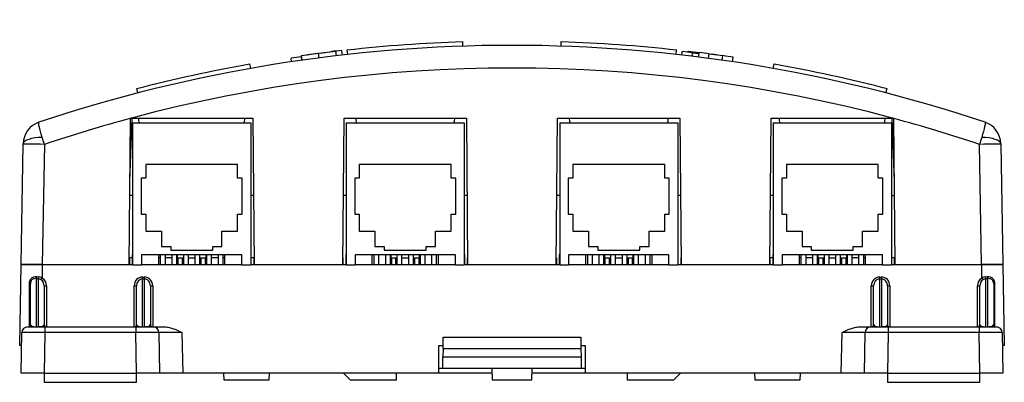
# Paper-space layout 'Layout1' of a CAD drawing. Header units: inches. Extents: x 1.7 to 20.7, y 1 to 14.6.
# Tile 2 of 12: x 6.1 to 10.4, y 1 to 2.6. Entities that reach past the tile are written whole.
import ezdxf

# ---------------------------------------------------------------- set-up
doc = ezdxf.new("R2010")
doc.units = ezdxf.units.IN
doc.header["$MEASUREMENT"] = 0
for name, color, linetype in [('Default', 7, 'Continuous'), ('MH-BASE0.4', 7, 'Continuous'), ('MH-COVER0.6', 7, 'Continuous'), ('MODULE-DIN_TAB', 7, 'Continuous'), ('RJ11-RIGHT_ANGLE', 7, 'Continuous'), ('T1_LED_ROUNDLEGS', 7, 'Continuous')]:
    doc.layers.add(name, color=color, linetype=linetype)

# ---------------------------------------------------------------- blocks, each defined once
blk = doc.blocks.new('SE2')
at = {"layer": 'MH-BASE0.4', "color": 7, "linetype": 'Continuous'}
for p, q in [((6.5719, 1.5463), (6.5723, 1.5463)), ((6.5723, 1.5463), (6.5723, 1.5163)), ((7.1123, 1.5463), (7.1125, 1.5463)), ((7.1123, 1.5163), (7.1123, 1.5463)), ((7.4969, 1.5463), (7.4973, 1.5463)), ((7.4973, 1.5463), (7.4973, 1.5163)), ((8.0373, 1.5463), (8.0375, 1.5463)), ((8.0373, 1.5163), (8.0373, 1.5463)), ((8.4219, 1.5463), (8.4223, 1.5463)), ((8.4223, 1.5463), (8.4223, 1.5163)), ((8.9623, 1.5463), (8.9625, 1.5463)), ((8.9623, 1.5163), (8.9623, 1.5463)), ((9.3469, 1.5463), (9.3473, 1.5463)), ((9.3473, 1.5463), (9.3473, 1.5163)), ((9.8873, 1.5463), (9.8875, 1.5463)), ((9.8873, 1.5163), (9.8873, 1.5463)), ((6.0973, 1.1663), (6.1034, 1.5163)), ((6.1034, 1.5163), (6.1952, 1.5163)), ((6.1952, 1.5163), (6.5863, 1.5163)), ((6.1952, 1.5163), (6.1952, 1.4578)), ((6.6263, 1.5163), (7.0583, 1.5163)), ((7.0983, 1.5163), (7.5113, 1.5163)), ((7.5513, 1.5163), (7.9833, 1.5163)), ((8.0233, 1.5163), (8.4363, 1.5163)), ((8.4763, 1.5163), (8.9083, 1.5163)), ((8.9483, 1.5163), (9.3613, 1.5163)), ((9.4013, 1.5163), (9.8333, 1.5163)), ((9.8733, 1.5163), (10.2644, 1.5163)), ((10.2644, 1.5163), (10.3562, 1.5163)), ((10.2644, 1.4578), (10.2644, 1.5163)), ((10.3562, 1.5163), (10.3623, 1.1663)), ((6.1684, 1.4553), (6.1684, 1.2472)), ((6.1784, 1.4543), (6.1684, 1.4553)), ((6.171, 1.4642), (6.18, 1.4632)), ((6.1784, 1.2472), (6.1784, 1.4543)), ((6.6284, 1.4625), (6.6384, 1.4625)), ((6.6284, 1.4537), (6.6284, 1.4625)), ((6.6284, 1.4537), (6.6284, 1.2472)), ((6.6384, 1.4537), (6.6284, 1.4537)), ((6.6384, 1.4537), (6.6384, 1.4625)), ((6.6384, 1.2472), (6.6384, 1.4537)), ((9.8212, 1.4625), (9.8312, 1.4625)), ((9.8212, 1.4537), (9.8212, 1.4625)), ((9.8212, 1.4537), (9.8212, 1.2472)), ((9.8312, 1.4537), (9.8212, 1.4537)), ((9.8312, 1.4537), (9.8312, 1.4625)), ((9.8312, 1.2472), (9.8312, 1.4537)), ((10.2795, 1.4632), (10.2886, 1.4642)), ((10.2912, 1.4553), (10.2812, 1.4543)), ((10.2812, 1.4543), (10.2812, 1.2472)), ((10.2912, 1.2472), (10.2912, 1.4553)), ((6.1392, 1.2481), (6.1394, 1.4333)), ((6.1434, 1.2563), (6.1434, 1.4334)), ((6.2034, 1.4238), (6.2034, 1.2563)), ((6.2134, 1.4236), (6.2134, 1.2463)), ((6.5934, 1.2463), (6.5934, 1.4236)), ((6.6034, 1.2563), (6.6034, 1.4238)), ((6.6634, 1.4238), (6.6634, 1.2563)), ((6.6734, 1.4236), (6.6734, 1.2463)), ((9.7862, 1.2463), (9.7862, 1.4236)), ((9.7962, 1.2563), (9.7962, 1.4238)), ((9.8562, 1.4238), (9.8562, 1.2563)), ((9.8662, 1.4236), (9.8662, 1.2463)), ((10.2462, 1.2463), (10.2462, 1.4236)), ((10.2562, 1.2563), (10.2562, 1.4238)), ((10.3162, 1.4334), (10.3162, 1.2563)), ((10.3202, 1.4333), (10.3204, 1.2481)), ((6.1315, 1.2463), (6.2064, 1.2463)), ((6.1684, 1.2472), (6.1784, 1.2472)), ((6.1684, 1.2463), (6.1684, 1.2472)), ((6.1784, 1.2463), (6.1784, 1.2472)), ((6.2064, 1.2463), (6.6004, 1.2463)), ((6.2064, 1.2463), (6.2064, 1.2217)), ((6.6004, 1.2463), (6.6753, 1.2463)), ((6.6004, 1.2463), (6.6004, 1.2217)), ((6.6284, 1.2472), (6.6384, 1.2472)), ((6.6284, 1.2463), (6.6284, 1.2472)), ((6.6384, 1.2463), (6.6384, 1.2472)), ((6.6753, 1.2463), (6.7259, 1.2463)), ((9.7337, 1.2463), (9.7842, 1.2463)), ((9.7842, 1.2463), (9.8592, 1.2463)), ((9.8212, 1.2472), (9.8312, 1.2472)), ((9.8212, 1.2463), (9.8212, 1.2472)), ((9.8312, 1.2463), (9.8312, 1.2472)), ((9.8592, 1.2463), (10.2531, 1.2463)), ((9.8592, 1.2463), (9.8592, 1.2217)), ((10.2531, 1.2463), (10.3281, 1.2463)), ((10.2531, 1.2463), (10.2531, 1.2217)), ((10.2812, 1.2472), (10.2912, 1.2472)), ((10.2812, 1.2463), (10.2812, 1.2472)), ((10.2912, 1.2463), (10.2912, 1.2472)), ((6.1034, 1.0463), (6.1065, 1.2217)), ((6.2064, 1.2217), (6.2034, 1.0463)), ((6.6004, 1.2217), (6.2064, 1.2217)), ((6.6034, 1.0463), (6.6004, 1.2217)), ((6.7003, 1.2217), (6.7034, 1.0463)), ((6.8003, 1.2217), (6.8034, 1.0463)), ((9.6562, 1.0463), (9.6593, 1.2217)), ((9.7562, 1.0463), (9.7592, 1.2217)), ((9.8592, 1.2217), (9.8562, 1.0463)), ((10.2531, 1.2217), (9.8592, 1.2217)), ((10.2562, 1.0463), (10.2531, 1.2217)), ((10.3531, 1.2217), (10.3562, 1.0463)), ((6.1055, 1.1663), (6.0973, 1.1663)), ((7.9123, 1.1663), (7.9315, 1.1663)), ((7.9123, 1.0463), (7.9123, 1.1663)), ((8.528, 1.1663), (8.5473, 1.1663)), ((8.5473, 1.1663), (8.5473, 1.0463)), ((10.3623, 1.1663), (10.3541, 1.1663)), ((8.1449, 1.0163), (8.144, 1.0663)), ((8.3155, 1.0663), (8.3147, 1.0163)), ((6.2034, 1.0463), (6.1034, 1.0463)), ((6.2034, 1.0463), (6.6034, 1.0463)), ((6.2034, 1.0463), (6.2034, 1.0063)), ((6.7034, 1.0463), (6.6034, 1.0463)), ((6.6034, 1.0063), (6.6034, 1.0463)), ((6.8034, 1.0463), (6.7034, 1.0463)), ((7.9123, 1.0463), (6.8034, 1.0463)), ((6.9824, 1.0163), (6.9819, 1.0463)), ((7.1777, 1.0463), (7.1772, 1.0163)), ((7.4998, 1.0463), (7.5298, 1.0163)), ((7.7298, 1.0163), (7.7298, 1.0463)), ((8.1444, 1.0463), (7.9123, 1.0463)), ((8.5473, 1.0463), (8.3152, 1.0463)), ((9.6562, 1.0463), (8.5473, 1.0463)), ((8.7298, 1.0163), (8.7298, 1.0463)), ((8.9298, 1.0163), (8.9598, 1.0463)), ((9.2824, 1.0163), (9.2819, 1.0463)), ((9.4777, 1.0463), (9.4772, 1.0163)), ((9.7562, 1.0463), (9.6562, 1.0463)), ((9.8562, 1.0463), (9.7562, 1.0463)), ((9.8562, 1.0463), (10.2562, 1.0463)), ((9.8562, 1.0463), (9.8562, 1.0063)), ((10.3562, 1.0463), (10.2562, 1.0463)), ((10.2562, 1.0063), (10.2562, 1.0463)), ((6.2034, 1.0063), (6.6034, 1.0063)), ((7.1772, 1.0163), (6.9824, 1.0163)), ((7.7298, 1.0163), (7.5298, 1.0163)), ((8.3147, 1.0163), (8.1449, 1.0163)), ((8.9298, 1.0163), (8.7298, 1.0163)), ((9.4772, 1.0163), (9.2824, 1.0163)), ((9.8562, 1.0063), (10.2562, 1.0063))]:
    blk.add_line(p, q, dxfattribs=at)
for centre, radius, start, end in [((6.1754, 1.4271), 0.0274, 56.7475, 83.6637), ((6.1771, 1.4312), 0.0321, 55.7802, 84.8193), ((10.2824, 1.4312), 0.0321, 95.1858, 124.2147), ((10.2842, 1.4271), 0.0274, 96.3346, 123.2542), ((6.1315, 1.2213), 0.025, 90, 179), ((6.1334, 1.2563), 0.01, 270, 360), ((6.2134, 1.2563), 0.01, 180, 270), ((6.5934, 1.2563), 0.01, 270, 360), ((6.6734, 1.2563), 0.01, 180, 270), ((6.6753, 1.2213), 0.025, 1, 90), ((9.7842, 1.2213), 0.025, 90, 179), ((9.7862, 1.2563), 0.01, 270, 360), ((9.8662, 1.2563), 0.01, 180, 270), ((10.2462, 1.2563), 0.01, 270, 360), ((10.3262, 1.2563), 0.01, 180, 270), ((10.3281, 1.2213), 0.025, 1, 90)]:
    blk.add_arc(centre, radius, start, end, dxfattribs=at)
for centre, major_axis, ratio, start_param, end_param in [((6.1684, 1.4644), (-0.00126, -0.00992), 0.260539, 0.45432, 1.586353), ((6.1784, 1.4634), (-0.00078, -0.00997), 0.164378, 0.443981, 1.566144), ((6.1952, 1.4579), (-0.0052, -0.00854), 0.009071, 0.380986, 1.555884), ((6.1784, 1.4236), (0, 0.039), 0.898409, 4.712389, 5.783153), ((6.6284, 1.4236), (0, -0.039), 0.898409, 3.141593, 4.712389), ((6.6284, 1.4238), (0, 0.0299), 0.836129, 0, 1.570796), ((6.6384, 1.4236), (0, 0.039), 0.898409, 4.712389, 6.283185), ((6.6384, 1.4238), (0, -0.0299), 0.836129, 1.570796, 3.141593), ((9.8212, 1.4236), (0, -0.039), 0.898409, 3.141593, 4.712389), ((9.8212, 1.4238), (0, 0.0299), 0.836129, 0, 1.570796), ((9.8312, 1.4236), (0, 0.039), 0.898409, 4.712389, 6.283185), ((9.8312, 1.4238), (0, -0.0299), 0.836129, 1.570796, 3.141593), ((10.2812, 1.4236), (0, -0.039), 0.898409, 3.641625, 4.712389), ((10.2644, 1.4579), (0.0052, -0.00854), 0.009069, 4.7273, 5.902199), ((10.2812, 1.4634), (0.00078, -0.00997), 0.164378, 4.717042, 5.839204), ((10.2912, 1.4644), (0.00126, -0.00992), 0.260539, 4.696832, 5.828865), ((6.1334, 1.4334), (0.01, 0), 0.021777, 5.353595, 6.283185), ((6.1784, 1.4238), (0, 0.0299), 0.836129, 4.712389, 5.783154), ((6.2134, 1.4238), (-0.01, 0), 0.017452, 0, 1.570796), ((6.5934, 1.4238), (0.01, 0), 0.017452, 4.712389, 6.283185), ((6.6734, 1.4238), (-0.01, 0), 0.017452, 0, 1.570796), ((9.7862, 1.4238), (0.01, 0), 0.017452, 4.712389, 6.283185), ((9.8662, 1.4238), (-0.01, 0), 0.017452, 0, 1.570796), ((10.2462, 1.4238), (0.01, 0), 0.017452, 4.712389, 6.283185), ((10.2812, 1.4238), (0, 0.0299), 0.836129, 0.500032, 1.570796), ((10.3262, 1.4334), (-0.01, 0), 0.021777, 0, 0.929591), ((6.1684, 1.2563), (-0.025, 0), 0.362322, 0, 1.570796), ((6.1784, 1.2563), (-0.025, 0), 0.362322, 1.570796, 3.141593), ((6.6284, 1.2563), (-0.025, 0), 0.362322, 0, 1.570796), ((6.6384, 1.2563), (-0.025, 0), 0.362322, 1.570796, 3.141593), ((9.8212, 1.2563), (-0.025, 0), 0.362322, 0, 1.570796), ((9.8312, 1.2563), (-0.025, 0), 0.362322, 1.570796, 3.141593), ((10.2812, 1.2563), (-0.025, 0), 0.362322, 0, 1.570796), ((10.2912, 1.2563), (-0.025, 0), 0.362322, 1.570796, 3.141593), ((6.2065, 1.2213), (-0.1, 0.0004), 0.004362, 4.712636, 6.283128), ((6.6003, 1.2213), (0.1, 0.0004), 0.004362, 0.000057, 1.570549), ((6.8004, 1.2213), (0.1, -0.0004), 0.00436, 1.571196, 3.141688), ((9.6592, 1.2213), (-0.1, -0.0004), 0.00436, 3.141498, 4.711989), ((9.8593, 1.2213), (-0.1, 0.0004), 0.004362, 4.712636, 6.283128), ((10.2531, 1.2213), (0.1, 0.0004), 0.004362, 0.000057, 1.570549)]:
    blk.add_ellipse(centre, major_axis=major_axis, ratio=ratio, start_param=start_param, end_param=end_param, dxfattribs=at)
for points, knots in [([(6.1394, 1.4333), (6.1394, 1.4377), (6.14, 1.4422), (6.1429, 1.4504), (6.1451, 1.4541), (6.1509, 1.4599), (6.1545, 1.4621), (6.1624, 1.4645), (6.1667, 1.4648), (6.171, 1.4642)], [0, 0, 0, 0, 0.25, 0.25, 0.5, 0.5, 0.75, 0.75, 1, 1, 1, 1]), ([(6.1684, 1.4553), (6.1652, 1.4559), (6.162, 1.4559), (6.156, 1.4546), (6.1532, 1.4534), (6.1483, 1.4495), (6.1464, 1.4468), (6.1439, 1.4404), (6.1434, 1.4369), (6.1434, 1.4334)], [0, 0, 0, 0, 0.25, 0.25, 0.5, 0.5, 0.75, 0.75, 1, 1, 1, 1]), ([(10.2886, 1.4642), (10.2929, 1.4648), (10.2971, 1.4645), (10.305, 1.4621), (10.3086, 1.46), (10.3144, 1.4542), (10.3167, 1.4505), (10.3196, 1.4422), (10.3202, 1.4377), (10.3202, 1.4333)], [0, 0, 0, 0, 0.25, 0.25, 0.5, 0.5, 0.75, 0.75, 1, 1, 1, 1]), ([(10.3162, 1.4334), (10.3162, 1.4369), (10.3157, 1.4404), (10.3132, 1.4467), (10.3113, 1.4494), (10.3064, 1.4534), (10.3036, 1.4546), (10.2976, 1.4559), (10.2944, 1.4559), (10.2912, 1.4553)], [0, 0, 0, 0, 0.25, 0.25, 0.5, 0.5, 0.75, 0.75, 1, 1, 1, 1]), ([(6.7259, 1.2463), (6.7326, 1.2463), (6.7391, 1.2454), (6.7519, 1.2425), (6.7582, 1.2405), (6.7767, 1.2335), (6.7886, 1.2276), (6.8003, 1.2217)], [0, 0, 0, 0, 0.25, 0.25, 0.5, 0.5, 1, 1, 1, 1]), ([(9.6593, 1.2217), (9.671, 1.2276), (9.6829, 1.2335), (9.7014, 1.2405), (9.7077, 1.2425), (9.7205, 1.2454), (9.727, 1.2463), (9.7337, 1.2463)], [0, 0, 0, 0, 0.5, 0.5, 0.75, 0.75, 1, 1, 1, 1])]:
    blk.add_open_spline(points, degree=3, knots=knots, dxfattribs=at)
at = {"layer": 'MH-COVER0.6', "color": 7, "linetype": 'Continuous'}
for p, q in [((8.0172, 2.4628), (8.0166, 2.4828)), ((8.4421, 2.4628), (8.4428, 2.4828)), ((7.3174, 2.4218), (7.3919, 2.4319)), ((7.3882, 2.4315), (7.3903, 2.4317)), ((7.3919, 2.4319), (7.4666, 2.4412)), ((7.3945, 2.4121), (7.3919, 2.4319)), ((7.3962, 2.4325), (7.4212, 2.4357)), ((7.4013, 2.4331), (7.4479, 2.439)), ((7.4689, 2.4214), (7.4666, 2.4412)), ((7.495, 2.4244), (7.4927, 2.4443)), ((7.5186, 2.4271), (7.5164, 2.4469)), ((8.9407, 2.4271), (8.9429, 2.4469)), ((8.9655, 2.4243), (8.9672, 2.4392)), ((8.9922, 2.4363), (8.9928, 2.4412)), ((8.9928, 2.4412), (9.0392, 2.4355)), ((9.0101, 2.419), (9.012, 2.4339)), ((9.012, 2.4339), (9.0402, 2.4304)), ((9.0386, 2.4306), (9.0392, 2.4356)), ((9.0392, 2.4356), (9.0408, 2.4353)), ((9.0402, 2.4304), (9.0408, 2.4354)), ((7.2752, 2.3954), (7.273, 2.4103)), ((7.3202, 2.402), (7.3174, 2.4218)), ((7.3197, 2.4019), (7.3176, 2.4168)), ((7.3435, 2.4254), (7.3451, 2.4257)), ((9.0383, 2.4155), (9.0402, 2.4304)), ((9.0813, 2.4099), (9.0839, 2.4298)), ((9.0839, 2.4298), (9.1435, 2.4216)), ((9.1169, 2.4253), (9.092, 2.4287)), ((9.1405, 2.422), (9.142, 2.4218)), ((9.1407, 2.4018), (9.1435, 2.4216)), ((9.1852, 2.3953), (9.1882, 2.415)), ((7.098, 2.3665), (7.0945, 2.3861)), ((9.3613, 2.3665), (9.3648, 2.3861)), ((6.6096, 2.26), (6.6046, 2.2793)), ((9.8497, 2.26), (9.8547, 2.2793)), ((6.5716, 1.5163), (6.5772, 2.1497)), ((6.5748, 1.8774), (6.5844, 2.1513)), ((6.5831, 2.1513), (6.5772, 2.1513)), ((6.5772, 2.1513), (6.5772, 2.1497)), ((6.5831, 2.1513), (7.1072, 2.1513)), ((7.0722, 2.1513), (7.0686, 2.1303)), ((7.1072, 2.1513), (7.1127, 1.5163)), ((7.4966, 1.5163), (7.5022, 2.1513)), ((7.5022, 2.1513), (8.0322, 2.1513)), ((8.0322, 2.1513), (8.0377, 1.5163)), ((8.4216, 1.5163), (8.4272, 2.1513)), ((8.4272, 2.1513), (8.9572, 2.1513)), ((8.906, 2.1513), (8.9031, 2.1303)), ((8.9572, 2.1513), (8.9627, 1.5163)), ((9.3466, 1.5163), (9.3522, 2.1513)), ((9.3522, 2.1513), (9.8763, 2.1513)), ((9.875, 2.1513), (9.8846, 1.8774)), ((9.8822, 2.1513), (9.8763, 2.1513)), ((9.8822, 2.1497), (9.8822, 2.1513)), ((9.8822, 2.1497), (9.8877, 1.5163)), ((6.1032, 1.5163), (6.1123, 2.0371)), ((6.1123, 2.0371), (6.1123, 2.0398)), ((6.2043, 2.0371), (6.1952, 1.5163)), ((10.2642, 1.5163), (10.2551, 2.0371)), ((10.347, 2.0398), (10.3471, 2.0371)), ((10.3471, 2.0371), (10.3562, 1.5163)), ((6.5863, 1.8163), (6.5743, 1.8163)), ((7.1101, 1.8163), (7.0983, 1.8163)), ((7.5113, 1.8163), (7.4993, 1.8163)), ((8.0351, 1.8163), (8.0233, 1.8163)), ((8.4363, 1.8163), (8.4243, 1.8163)), ((8.9601, 1.8163), (8.9483, 1.8163)), ((9.3613, 1.8163), (9.3493, 1.8163)), ((9.8733, 1.8163), (9.8851, 1.8163)), ((6.5848, 1.5463), (6.5723, 1.5463)), ((6.7063, 1.5463), (6.6998, 1.5463)), ((6.7563, 1.5463), (6.7283, 1.5463)), ((6.7798, 1.5463), (6.7783, 1.5463)), ((6.9063, 1.5463), (6.9048, 1.5463)), ((6.9563, 1.5463), (6.9283, 1.5463)), ((6.9848, 1.5463), (6.9783, 1.5463)), ((7.1123, 1.5463), (7.0998, 1.5463)), ((9.3598, 1.5463), (9.3473, 1.5463)), ((9.4813, 1.5463), (9.4748, 1.5463)), ((9.5313, 1.5463), (9.5033, 1.5463)), ((9.5548, 1.5463), (9.5533, 1.5463)), ((9.6813, 1.5463), (9.6798, 1.5463)), ((9.7313, 1.5463), (9.7033, 1.5463)), ((9.7598, 1.5463), (9.7533, 1.5463)), ((9.8873, 1.5463), (9.8748, 1.5463)), ((6.1952, 1.5163), (6.1032, 1.5163)), ((6.1952, 1.5163), (6.5716, 1.5163)), ((7.1127, 1.5163), (7.4966, 1.5163)), ((8.0377, 1.5163), (8.4216, 1.5163)), ((8.9627, 1.5163), (9.3466, 1.5163)), ((9.8877, 1.5163), (10.2642, 1.5163)), ((10.3562, 1.5163), (10.2642, 1.5163))]:
    blk.add_line(p, q, dxfattribs=at)
for centre, radius, start, end in [((8.2297, -3.9967), 6.463, 71.51549, 108.48451), ((8.2297, -3.9967), 6.483, 97.45798, 97.84204), ((8.2297, -3.9967), 6.483, 96.52714, 96.92607), ((8.2297, -3.9967), 6.478, 83.06415, 83.46308), ((8.2297, -3.9967), 6.483, 82.42847, 82.81253), ((8.2297, -3.9967), 6.478, 98.09366, 98.4926), ((8.2297, -3.9967), 6.483, 81.49762, 81.89656), ((8.2297, -3.995), 6.363, 75.00239, 104.99761), ((6.2123, 2.038), 0.1, 108.4845, 179), ((8.2297, -3.995), 6.363, 105.05266, 108.56092), ((8.2297, -3.995), 6.363, 71.43908, 74.94734), ((10.2471, 2.038), 0.1, 1, 71.5155), ((-14.5637, -4.287), 21.7095, 16.93614, 17.01999), ((31.0231, -4.287), 21.7095, 162.98001, 163.06386)]:
    blk.add_arc(centre, radius, start, end, dxfattribs=at)
for centre, major_axis, ratio, start_param, end_param in [((6.2043, 2.0382), (-0.092, 0.0016), 0.31842, 4.819479, 6.283185), ((10.2551, 2.0382), (-0.092, -0.0016), 0.31842, 3.141593, 4.605299), ((6.2043, 2.0355), (0.092, -0.0016), 0.01745, 1.571101, 3.141593), ((10.2551, 2.0355), (0.092, 0.0016), 0.01745, 0, 1.570492)]:
    blk.add_ellipse(centre, major_axis=major_axis, ratio=ratio, start_param=start_param, end_param=end_param, dxfattribs=at)
for points in [[(7.5164, 2.4469), (7.6826, 2.4653), (7.8495, 2.4773), (8.0166, 2.4828)], [(8.4428, 2.4828), (8.6099, 2.4773), (8.7768, 2.4653), (8.9429, 2.4469)], [(6.6046, 2.2793), (6.7665, 2.3212), (6.9299, 2.3569), (7.0945, 2.3861)], [(9.3648, 2.3861), (9.5294, 2.3569), (9.6929, 2.3212), (9.8547, 2.2793)], [(6.6158, 2.1303), (6.6146, 2.1373), (6.6134, 2.1443), (6.6122, 2.1513)], [(7.5563, 2.1303), (7.5553, 2.1373), (7.5543, 2.1443), (7.5534, 2.1513)], [(7.981, 2.1513), (7.98, 2.1443), (7.9791, 2.1373), (7.9781, 2.1303)], [(8.4813, 2.1303), (8.4803, 2.1373), (8.4793, 2.1443), (8.4784, 2.1513)], [(9.3908, 2.1303), (9.3896, 2.1373), (9.3884, 2.1443), (9.3872, 2.1513)], [(9.8436, 2.1303), (9.8448, 2.1373), (9.846, 2.1443), (9.8472, 2.1513)]]:
    blk.add_open_spline(points, degree=3, dxfattribs=at)
for points in [[(6.195, 2.0675), (6.1893, 2.0861), (6.1848, 2.1024), (6.1797, 2.1257), (6.1791, 2.1324), (6.1806, 2.1329)], [(10.2788, 2.1329), (10.2802, 2.1324), (10.2797, 2.1257), (10.2745, 2.1024), (10.2701, 2.0861), (10.2644, 2.0675)]]:
    blk.add_open_spline(points, degree=3, knots=[0, 0, 0, 0, 0.5, 0.5, 1, 1, 1, 1], dxfattribs=at)
at = {"layer": 'MODULE-DIN_TAB', "color": 7, "linetype": 'Continuous'}
for p, q in [((7.9313, 1.1513), (7.9321, 1.2013)), ((7.9321, 1.2013), (8.5274, 1.2013)), ((8.5274, 1.2013), (8.5283, 1.1513)), ((7.9298, 1.0663), (7.9307, 1.1163)), ((7.9313, 1.1513), (7.9307, 1.1163)), ((7.9307, 1.1163), (8.5289, 1.1163)), ((8.5283, 1.1513), (7.9313, 1.1513)), ((8.5283, 1.1513), (8.5289, 1.1163)), ((8.5289, 1.1163), (8.5298, 1.0663)), ((7.9298, 1.0663), (7.9123, 1.0663)), ((8.5298, 1.0663), (7.9298, 1.0663)), ((8.5473, 1.0663), (8.5298, 1.0663))]:
    blk.add_line(p, q, dxfattribs=at)
at = {"layer": 'RJ11-RIGHT_ANGLE', "color": 7, "linetype": 'Continuous'}
for p, q in [((6.5863, 2.1303), (7.0983, 2.1303)), ((6.5863, 2.1303), (6.5863, 1.5153)), ((7.0983, 2.1303), (7.0983, 1.5153)), ((7.5113, 2.1303), (8.0233, 2.1303)), ((7.5113, 2.1303), (7.5113, 1.5153)), ((8.0233, 2.1303), (8.0233, 1.5153)), ((8.4363, 2.1303), (8.9483, 2.1303)), ((8.4363, 2.1303), (8.4363, 1.5153)), ((8.9483, 2.1303), (8.9483, 1.5153)), ((9.3613, 2.1303), (9.8733, 2.1303)), ((9.3613, 2.1303), (9.3613, 1.5153)), ((9.8733, 2.1303), (9.8733, 1.5153)), ((7.0413, 1.9503), (6.6433, 1.9503)), ((6.6433, 1.9503), (6.6433, 1.8903)), ((7.0413, 1.8903), (7.0413, 1.9503)), ((7.9663, 1.9503), (7.5683, 1.9503)), ((7.5683, 1.9503), (7.5683, 1.8903)), ((7.9663, 1.8903), (7.9663, 1.9503)), ((8.8913, 1.9503), (8.4933, 1.9503)), ((8.4933, 1.9503), (8.4933, 1.8903)), ((8.8913, 1.8903), (8.8913, 1.9503)), ((9.8163, 1.9503), (9.4183, 1.9503)), ((9.4183, 1.9503), (9.4183, 1.8903)), ((9.8163, 1.8903), (9.8163, 1.9503)), ((6.6433, 1.8903), (6.6233, 1.8903)), ((6.6233, 1.8903), (6.6233, 1.7347)), ((7.0613, 1.8903), (7.0413, 1.8903)), ((7.0613, 1.7347), (7.0613, 1.8903)), ((7.5683, 1.8903), (7.5483, 1.8903)), ((7.5483, 1.8903), (7.5483, 1.7347)), ((7.9863, 1.8903), (7.9663, 1.8903)), ((7.9863, 1.7347), (7.9863, 1.8903)), ((8.4933, 1.8903), (8.4733, 1.8903)), ((8.4733, 1.8903), (8.4733, 1.7347)), ((8.9113, 1.8903), (8.8913, 1.8903)), ((8.9113, 1.7347), (8.9113, 1.8903)), ((9.4183, 1.8903), (9.3983, 1.8903)), ((9.3983, 1.8903), (9.3983, 1.7347)), ((9.8363, 1.8903), (9.8163, 1.8903)), ((9.8363, 1.7347), (9.8363, 1.8903)), ((6.6233, 1.7347), (6.6433, 1.7347)), ((6.6433, 1.7347), (6.6433, 1.6607)), ((7.0413, 1.6607), (7.0413, 1.7347)), ((7.0413, 1.7347), (7.0613, 1.7347)), ((7.5483, 1.7347), (7.5683, 1.7347)), ((7.5683, 1.7347), (7.5683, 1.6607)), ((7.9663, 1.6607), (7.9663, 1.7347)), ((7.9663, 1.7347), (7.9863, 1.7347)), ((8.4733, 1.7347), (8.4933, 1.7347)), ((8.4933, 1.7347), (8.4933, 1.6607)), ((8.8913, 1.6607), (8.8913, 1.7347)), ((8.8913, 1.7347), (8.9113, 1.7347)), ((9.3983, 1.7347), (9.4183, 1.7347)), ((9.4183, 1.7347), (9.4183, 1.6607)), ((9.8163, 1.6607), (9.8163, 1.7347)), ((9.8163, 1.7347), (9.8363, 1.7347)), ((6.6433, 1.6607), (6.7113, 1.6607)), ((6.7113, 1.6607), (6.7113, 1.5947)), ((6.9733, 1.5947), (6.9733, 1.6607)), ((6.9733, 1.6607), (7.0413, 1.6607)), ((7.5683, 1.6607), (7.6363, 1.6607)), ((7.6363, 1.6607), (7.6363, 1.5947)), ((7.8983, 1.5947), (7.8983, 1.6607)), ((7.8983, 1.6607), (7.9663, 1.6607)), ((8.4933, 1.6607), (8.5613, 1.6607)), ((8.5613, 1.6607), (8.5613, 1.5947)), ((8.8233, 1.5947), (8.8233, 1.6607)), ((8.8233, 1.6607), (8.8913, 1.6607)), ((9.4183, 1.6607), (9.4863, 1.6607)), ((9.4863, 1.6607), (9.4863, 1.5947)), ((9.7483, 1.5947), (9.7483, 1.6607)), ((9.7483, 1.6607), (9.8163, 1.6607)), ((6.7113, 1.5947), (6.7513, 1.5947)), ((6.7513, 1.5947), (6.7513, 1.5793)), ((6.7513, 1.5793), (6.9333, 1.5793)), ((6.9333, 1.5793), (6.9333, 1.5947)), ((6.9333, 1.5947), (6.9733, 1.5947)), ((7.6363, 1.5947), (7.6763, 1.5947)), ((7.6763, 1.5947), (7.6763, 1.5793)), ((7.6763, 1.5793), (7.8583, 1.5793)), ((7.8583, 1.5793), (7.8583, 1.5947)), ((7.8583, 1.5947), (7.8983, 1.5947)), ((8.5613, 1.5947), (8.6013, 1.5947)), ((8.6013, 1.5947), (8.6013, 1.5793)), ((8.6013, 1.5793), (8.7833, 1.5793)), ((8.7833, 1.5793), (8.7833, 1.5947)), ((8.7833, 1.5947), (8.8233, 1.5947)), ((9.4863, 1.5947), (9.5263, 1.5947)), ((9.5263, 1.5947), (9.5263, 1.5793)), ((9.5263, 1.5793), (9.7083, 1.5793)), ((9.7083, 1.5793), (9.7083, 1.5947)), ((9.7083, 1.5947), (9.7483, 1.5947)), ((6.5863, 1.5603), (6.5848, 1.5603)), ((6.5848, 1.5603), (6.5848, 1.5163)), ((6.6263, 1.5603), (7.0583, 1.5603)), ((6.6263, 1.5153), (6.6263, 1.5603)), ((6.6998, 1.5163), (6.6998, 1.5603)), ((6.7063, 1.5603), (6.7063, 1.5163)), ((6.7283, 1.5163), (6.7283, 1.5603)), ((6.7563, 1.5603), (6.7563, 1.5163)), ((6.7783, 1.5163), (6.7783, 1.5603)), ((6.8063, 1.5603), (6.8063, 1.5163)), ((6.8283, 1.5163), (6.8283, 1.5603)), ((6.8563, 1.5603), (6.8563, 1.5163)), ((6.8783, 1.5163), (6.8783, 1.5603)), ((6.9063, 1.5603), (6.9063, 1.5163)), ((6.9283, 1.5163), (6.9283, 1.5603)), ((6.9563, 1.5603), (6.9563, 1.5163)), ((6.9783, 1.5163), (6.9783, 1.5603)), ((6.9848, 1.5603), (6.9848, 1.5163)), ((7.0583, 1.5603), (7.0583, 1.5153)), ((7.0983, 1.5603), (7.0998, 1.5603)), ((7.0998, 1.5163), (7.0998, 1.5603)), ((7.5113, 1.5603), (7.5098, 1.5603)), ((7.5098, 1.5603), (7.5098, 1.5163)), ((7.5513, 1.5603), (7.9833, 1.5603)), ((7.5513, 1.5153), (7.5513, 1.5603)), ((7.6248, 1.5163), (7.6248, 1.5603)), ((7.6313, 1.5603), (7.6313, 1.5163)), ((7.6533, 1.5163), (7.6533, 1.5603)), ((7.6813, 1.5603), (7.6813, 1.5163)), ((7.7033, 1.5163), (7.7033, 1.5603)), ((7.7313, 1.5603), (7.7313, 1.5163)), ((7.7533, 1.5163), (7.7533, 1.5603)), ((7.7813, 1.5603), (7.7813, 1.5163)), ((7.8033, 1.5163), (7.8033, 1.5603)), ((7.8313, 1.5603), (7.8313, 1.5163)), ((7.8533, 1.5163), (7.8533, 1.5603)), ((7.8813, 1.5603), (7.8813, 1.5163)), ((7.9033, 1.5163), (7.9033, 1.5603)), ((7.9098, 1.5603), (7.9098, 1.5163)), ((7.9833, 1.5603), (7.9833, 1.5153)), ((8.0233, 1.5603), (8.0248, 1.5603)), ((8.0248, 1.5163), (8.0248, 1.5603)), ((8.4363, 1.5603), (8.4348, 1.5603)), ((8.4348, 1.5603), (8.4348, 1.5163)), ((8.4763, 1.5603), (8.9083, 1.5603)), ((8.4763, 1.5153), (8.4763, 1.5603)), ((8.5498, 1.5163), (8.5498, 1.5603)), ((8.5563, 1.5603), (8.5563, 1.5163)), ((8.5783, 1.5163), (8.5783, 1.5603)), ((8.6063, 1.5603), (8.6063, 1.5163)), ((8.6283, 1.5163), (8.6283, 1.5603)), ((8.6563, 1.5603), (8.6563, 1.5163)), ((8.6783, 1.5163), (8.6783, 1.5603)), ((8.7063, 1.5603), (8.7063, 1.5163)), ((8.7283, 1.5163), (8.7283, 1.5603)), ((8.7563, 1.5603), (8.7563, 1.5163)), ((8.7783, 1.5163), (8.7783, 1.5603)), ((8.8063, 1.5603), (8.8063, 1.5163)), ((8.8283, 1.5163), (8.8283, 1.5603)), ((8.8348, 1.5603), (8.8348, 1.5163)), ((8.9083, 1.5603), (8.9083, 1.5153)), ((8.9483, 1.5603), (8.9498, 1.5603)), ((8.9498, 1.5163), (8.9498, 1.5603)), ((9.3598, 1.5603), (9.3613, 1.5603)), ((9.3598, 1.5603), (9.3598, 1.5163)), ((9.4013, 1.5603), (9.8333, 1.5603)), ((9.4013, 1.5153), (9.4013, 1.5603)), ((9.4748, 1.5163), (9.4748, 1.5603)), ((9.4813, 1.5603), (9.4813, 1.5163)), ((9.5033, 1.5163), (9.5033, 1.5603)), ((9.5313, 1.5603), (9.5313, 1.5163)), ((9.5533, 1.5163), (9.5533, 1.5603)), ((9.5813, 1.5603), (9.5813, 1.5163)), ((9.6033, 1.5163), (9.6033, 1.5603)), ((9.6313, 1.5603), (9.6313, 1.5163)), ((9.6533, 1.5163), (9.6533, 1.5603)), ((9.6813, 1.5603), (9.6813, 1.5163)), ((9.7033, 1.5163), (9.7033, 1.5603)), ((9.7313, 1.5603), (9.7313, 1.5163)), ((9.7533, 1.5163), (9.7533, 1.5603)), ((9.7598, 1.5603), (9.7598, 1.5163)), ((9.8333, 1.5603), (9.8333, 1.5153)), ((9.8733, 1.5603), (9.8748, 1.5603)), ((9.8748, 1.5163), (9.8748, 1.5603)), ((6.5863, 1.5153), (6.6263, 1.5153)), ((7.0583, 1.5153), (7.0983, 1.5153)), ((7.5113, 1.5153), (7.5513, 1.5153)), ((7.9833, 1.5153), (8.0233, 1.5153)), ((8.4363, 1.5153), (8.4763, 1.5153)), ((8.9083, 1.5153), (8.9483, 1.5153)), ((9.3613, 1.5153), (9.4013, 1.5153)), ((9.8333, 1.5153), (9.8733, 1.5153))]:
    blk.add_line(p, q, dxfattribs=at)
at = {"layer": 'T1_LED_ROUNDLEGS', "color": 7, "linetype": 'Continuous'}
for p, q in [((6.7798, 1.5603), (6.7798, 1.5453)), ((6.7798, 1.5453), (6.8063, 1.5453)), ((6.7823, 1.5453), (6.7823, 1.5163)), ((6.8023, 1.5163), (6.8023, 1.5453)), ((6.8283, 1.5453), (6.8563, 1.5453)), ((6.8783, 1.5453), (6.9048, 1.5453)), ((6.8823, 1.5453), (6.8823, 1.5163)), ((6.9023, 1.5163), (6.9023, 1.5453)), ((6.9048, 1.5453), (6.9048, 1.5603)), ((7.7048, 1.5603), (7.7048, 1.5453)), ((7.7048, 1.5453), (7.7313, 1.5453)), ((7.7073, 1.5453), (7.7073, 1.5163)), ((7.7273, 1.5163), (7.7273, 1.5453)), ((7.7533, 1.5453), (7.7813, 1.5453)), ((7.8033, 1.5453), (7.8298, 1.5453)), ((7.8073, 1.5453), (7.8073, 1.5163)), ((7.8273, 1.5163), (7.8273, 1.5453)), ((7.8298, 1.5453), (7.8298, 1.5603)), ((8.6298, 1.5603), (8.6298, 1.5453)), ((8.6298, 1.5453), (8.6563, 1.5453)), ((8.6323, 1.5453), (8.6323, 1.5163)), ((8.6523, 1.5163), (8.6523, 1.5453)), ((8.6783, 1.5453), (8.7063, 1.5453)), ((8.7283, 1.5453), (8.7548, 1.5453)), ((8.7323, 1.5453), (8.7323, 1.5163)), ((8.7523, 1.5163), (8.7523, 1.5453)), ((8.7548, 1.5453), (8.7548, 1.5603)), ((9.5548, 1.5603), (9.5548, 1.5453)), ((9.5548, 1.5453), (9.5813, 1.5453)), ((9.5573, 1.5453), (9.5573, 1.5163)), ((9.5773, 1.5163), (9.5773, 1.5453)), ((9.6033, 1.5453), (9.6313, 1.5453)), ((9.6533, 1.5453), (9.6798, 1.5453)), ((9.6573, 1.5453), (9.6573, 1.5163)), ((9.6773, 1.5163), (9.6773, 1.5453)), ((9.6798, 1.5453), (9.6798, 1.5603))]:
    blk.add_line(p, q, dxfattribs=at)

psp = doc.layouts.get("Layout1")

# ---------------------------------------------------------------- block references
at = {"layer": 'Default'}
psp.add_blockref('SE2', (0, 0), dxfattribs=at)

doc.saveas('drawing.dxf')
